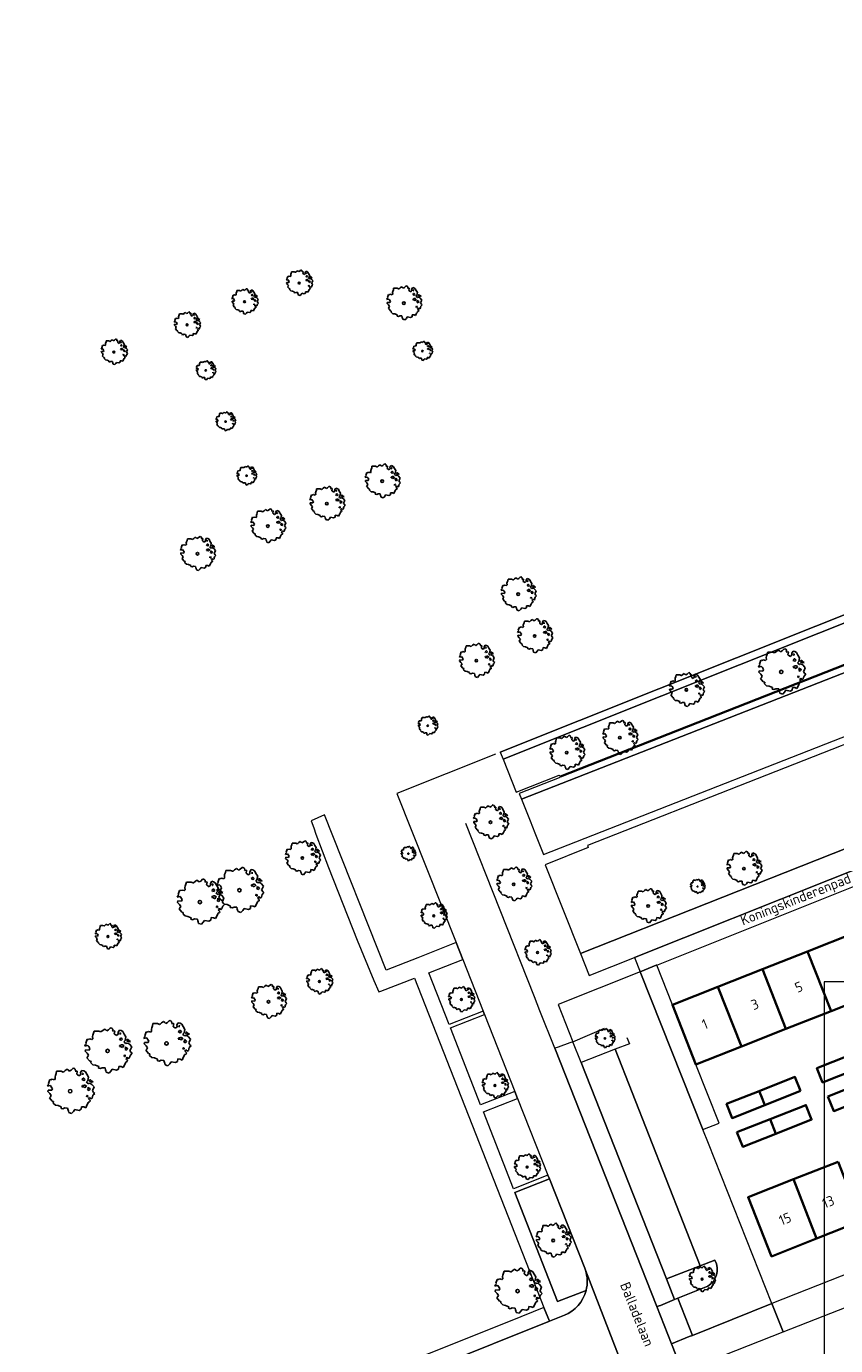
# Model space of a CAD drawing. Header units: metres. Extents: x 152391 to 157968, y 462336 to 467280.
# Tile 133 of 256: x 154258 to 154366, y 464643 to 464819. Entities that reach past the tile are written whole.
import ezdxf
from ezdxf.enums import TextEntityAlignment as Align

# ---------------------------------------------------------------- set-up
doc = ezdxf.new("R2010")
doc.units = ezdxf.units.M
doc.header["$LTSCALE"] = 0.75
doc.layers.get('0').update_dxf_attribs({"lineweight": 25})
for name, color, linetype, lineweight in [('B-GV-GR-BOOM-S', 252, 'Continuous', 25), ('B-WE-GK-BESCHOEIING-G', 251, 'GK-BESCHOEIING', 35), ('B-WE-GR-BEPLANTING_CULTUUR_BODEMBEDEKKER-GV', 251, 'Continuous', 18), ('B-WE-GR-BEPLANTING_CULTUUR_HEESTERS-GV', 251, 'Continuous', 18), ('B-WE-OG-BEBOUWING-GV', 6, 'Continuous', 35), ('B-WE-OG-BEBOUWING-T18', 1, 'Continuous', 18), ('B-WE-OG-TERREIN_CULTUURSCHEIDING-GV', 251, 'Continuous', 18), ('B-WE-OG-TOPOGRAFIE-T18', 1, 'Continuous', 18), ('B-WE-OG-WATER_SLOOT-GV', 251, 'Continuous', 18), ('B-WE-VH-VERHARDING_ASFALT-GV', 251, 'Continuous', 18), ('B-WE-VH-VERHARDING_BETONSTRAATSTEEN-GV', 251, 'Continuous', 18), ('B-WE-VH-VERHARDING_TEGEL-GV', 251, 'Continuous', 18)]:
    doc.layers.add(name, color=color, linetype=linetype, lineweight=lineweight)
doc.layers.add('X-XX-AL-TEKENBLAD_HULPLIJN-G', color=7, linetype='Continuous', lineweight=18, plot=False)
doc.styles.add('NLCS-ISO-M750-T18', font='NLCS-ISO.ttf', dxfattribs={"height": 1.35})
doc.linetypes.add('GK-BESCHOEIING', pattern='A,30,-5,[1,NLCS.SHX,S=1,R=0,X=0,Y=0],-5', length=40)

# ---------------------------------------------------------------- blocks, each defined once
blk = doc.blocks.new('SGR-BOOM_0_10')
at = {"linetype": 'Continuous'}
for p, q in [((-0.96, 0.21), (-0.93, 0.27)), ((-0.84, 0.23), (-0.96, 0.21)), ((-0.94, -0.02), (-0.94, 0.05)), ((-0.94, 0.05), (-0.78, 0.04)), ((-0.93, 0.27), (-0.9, 0.3)), ((-0.92, 0.33), (-0.86, 0.49)), ((-0.9, 0.3), (-0.92, 0.33)), ((-0.86, 0.49), (-0.82, 0.48)), ((-0.8, 0.19), (-0.84, 0.23)), ((-0.82, 0.48), (-0.75, 0.51)), ((-0.75, 0.1), (-0.8, 0.19)), ((-0.78, 0.04), (-0.75, 0.1)), ((-0.75, 0.51), (-0.66, 0.48)), ((-0.66, 0.48), (-0.63, 0.52)), ((-0.64, 0.61), (-0.62, 0.67)), ((-0.63, 0.52), (-0.64, 0.61)), ((-0.62, 0.67), (-0.59, 0.75)), ((-0.59, 0.75), (-0.57, 0.84)), ((-0.57, 0.84), (-0.38, 0.84)), ((-0.38, 0.84), (-0.29, 0.81)), ((-0.29, 0.81), (-0.26, 0.82)), ((-0.26, 0.82), (-0.21, 0.87)), ((-0.21, 0.87), (-0.13, 0.93)), ((-0.13, 0.93), (-0.07, 0.89)), ((-0.07, 0.89), (-0.04, 0.85)), ((-0.04, 0.85), (0.04, 0.89)), ((0.04, 0.89), (0.12, 0.96)), ((0.12, 0.96), (0.15, 0.97)), ((0.15, 0.97), (0.19, 0.95)), ((0.19, 0.95), (0.22, 0.93)), ((0.23, 0.86), (0.21, 0.84)), ((0.21, 0.84), (0.3, 0.85)), ((0.22, 0.93), (0.23, 0.86)), ((0.3, 0.83), (0.29, 0.72)), ((0.29, 0.72), (0.32, 0.7)), ((0.3, 0.85), (0.3, 0.83)), ((0.32, 0.7), (0.39, 0.65)), ((0.39, 0.65), (0.42, 0.68)), ((0.42, 0.68), (0.45, 0.72)), ((0.44, 0.79), (0.5, 0.88)), ((0.45, 0.72), (0.44, 0.79)), ((0.5, 0.88), (0.57, 0.86)), ((0.53, 0.51), (0.5, 0.49)), ((0.5, 0.49), (0.52, 0.46)), ((0.52, 0.23), (0.5, 0.19)), ((0.5, 0.19), (0.58, 0.18)), ((0.55, 0.77), (0.52, 0.75)), ((0.52, 0.75), (0.53, 0.7)), ((0.52, 0.46), (0.55, 0.47)), ((0.59, 0.26), (0.52, 0.23)), ((0.53, 0.7), (0.54, 0.7)), ((0.55, 0.55), (0.53, 0.51)), ((0.54, 0.71), (0.55, 0.77)), ((0.58, 0.55), (0.55, 0.55)), ((0.55, 0.47), (0.58, 0.44)), ((0.57, 0.86), (0.65, 0.82)), ((0.61, 0.53), (0.58, 0.55)), ((0.58, 0.44), (0.61, 0.47)), ((0.58, 0.18), (0.63, 0.14)), ((0.63, 0.26), (0.59, 0.26)), ((0.63, 0.49), (0.61, 0.53)), ((0.61, 0.47), (0.63, 0.49)), ((0.68, 0.22), (0.63, 0.26)), ((0.63, 0.14), (0.68, 0.21)), ((0.65, 0.82), (0.7, 0.71)), ((0.68, 0.21), (0.7, 0.23)), ((0.74, 0.45), (0.69, 0.39)), ((0.69, 0.39), (0.72, 0.35)), ((0.7, 0.71), (0.78, 0.59)), ((0.72, 0.35), (0.78, 0.32)), ((0.78, 0.59), (0.74, 0.45)), ((0.76, 0.1), (0.74, 0.06)), ((0.81, 0.03), (0.74, 0.06)), ((0.8, 0.13), (0.76, 0.17)), ((0.76, 0.17), (0.76, 0.13)), ((0.76, 0.13), (0.76, 0.1)), ((0.78, 0.32), (0.81, 0.33)), ((0.83, 0.11), (0.8, 0.13)), ((0.83, 0.48), (0.81, 0.46)), ((0.81, 0.46), (0.82, 0.42)), ((0.81, 0.33), (0.88, 0.32)), ((0.81, 0.03), (0.85, 0.08)), ((0.82, 0.42), (0.86, 0.39)), ((0.87, 0.48), (0.83, 0.48)), ((0.85, 0.08), (0.83, 0.11)), ((0.86, 0.41), (0.92, 0.38)), ((0.86, 0.39), (0.87, 0.41)), ((0.91, 0.43), (0.87, 0.48)), ((0.88, 0.32), (0.92, 0.29)), ((0.97, 0.4), (0.91, 0.43)), ((0.92, 0.38), (0.97, 0.4)), ((0.92, 0.29), (1.02, 0.18)), ((0.97, 0.06), (0.94, 0.02)), ((0.94, 0.02), (0.99, -0.05)), ((1.02, 0.18), (0.97, 0.06)), ((-0.87, -0.1), (-0.94, -0.02)), ((-0.81, -0.18), (-0.87, -0.1)), ((-0.87, -0.28), (-0.84, -0.24)), ((-0.76, -0.42), (-0.87, -0.28)), ((-0.84, -0.24), (-0.81, -0.18)), ((-0.7, -0.44), (-0.76, -0.42)), ((-0.72, -0.51), (-0.7, -0.44)), ((-0.62, -0.59), (-0.72, -0.51)), ((-0.51, -0.61), (-0.62, -0.59)), ((-0.38, -0.66), (-0.51, -0.61)), ((-0.38, -0.73), (-0.38, -0.66)), ((-0.31, -0.75), (-0.38, -0.73)), ((-0.23, -0.71), (-0.31, -0.75)), ((-0.11, -0.72), (-0.23, -0.71)), ((-0.09, -0.8), (-0.11, -0.72)), ((-0.07, -0.84), (-0.09, -0.8)), ((-0.05, -0.9), (-0.07, -0.84)), ((0.06, -0.94), (-0.05, -0.9)), ((0.14, -0.86), (0.06, -0.94)), ((0.2, -0.77), (0.14, -0.86)), ((0.38, -0.81), (0.2, -0.77)), ((0.47, -0.76), (0.38, -0.81)), ((0.47, -0.65), (0.47, -0.76)), ((0.58, -0.66), (0.47, -0.65)), ((0.66, -0.7), (0.58, -0.66)), ((0.72, -0.57), (0.66, -0.7)), ((0.72, -0.16), (0.7, -0.2)), ((0.7, -0.2), (0.7, -0.24)), ((0.71, -0.24), (0.75, -0.23)), ((0.75, -0.19), (0.72, -0.16)), ((0.76, -0.5), (0.72, -0.57)), ((0.75, -0.23), (0.75, -0.19)), ((0.77, -0.47), (0.76, -0.5)), ((0.83, -0.45), (0.77, -0.47)), ((0.82, -0.27), (0.78, -0.33)), ((0.78, -0.33), (0.8, -0.36)), ((0.8, -0.36), (0.84, -0.4)), ((0.89, -0.33), (0.82, -0.27)), ((0.84, -0.4), (0.83, -0.45)), ((0.93, -0.29), (0.89, -0.33)), ((0.95, -0.24), (0.93, -0.29)), ((0.97, -0.17), (0.95, -0.24)), ((1.04, -0.1), (0.97, -0.17)), ((0.99, -0.05), (1.04, -0.1))]:
    blk.add_line(p, q, dxfattribs=at)
blk.add_circle((0, 0), 0.0711, dxfattribs=at)
blk = doc.blocks.new('SGR-BOOM_21_30')
at = {"linetype": 'Continuous'}
for p, q in [((-1.7, 0.37), (-1.66, 0.48)), ((-1.49, 0.41), (-1.7, 0.37)), ((-1.68, -0.03), (-1.67, 0.09)), ((-1.67, 0.09), (-1.39, 0.07)), ((-1.66, 0.48), (-1.6, 0.53)), ((-1.63, 0.58), (-1.53, 0.87)), ((-1.6, 0.53), (-1.63, 0.58)), ((-1.53, 0.87), (-1.46, 0.86)), ((-1.42, 0.33), (-1.49, 0.41)), ((-1.46, 0.86), (-1.34, 0.91)), ((-1.33, 0.18), (-1.42, 0.33)), ((-1.39, 0.07), (-1.33, 0.18)), ((-1.34, 0.91), (-1.18, 0.86)), ((-1.18, 0.86), (-1.12, 0.92)), ((-1.13, 1.09), (-1.11, 1.19)), ((-1.12, 0.92), (-1.13, 1.09)), ((-1.11, 1.19), (-1.05, 1.33)), ((-1.05, 1.33), (-1.02, 1.5)), ((-1.02, 1.5), (-0.67, 1.5)), ((-0.67, 1.5), (-0.52, 1.43)), ((-0.52, 1.43), (-0.47, 1.45)), ((-0.47, 1.45), (-0.37, 1.55)), ((-0.37, 1.55), (-0.23, 1.65)), ((-0.23, 1.65), (-0.13, 1.58)), ((-0.13, 1.58), (-0.06, 1.52)), ((-0.06, 1.52), (0.07, 1.58)), ((0.07, 1.58), (0.2, 1.71)), ((0.2, 1.71), (0.26, 1.73)), ((0.26, 1.73), (0.33, 1.7)), ((0.33, 1.7), (0.39, 1.65)), ((0.4, 1.53), (0.38, 1.5)), ((0.38, 1.5), (0.53, 1.52)), ((0.39, 1.65), (0.4, 1.53)), ((0.54, 1.48), (0.51, 1.29)), ((0.51, 1.29), (0.57, 1.24)), ((0.53, 1.52), (0.54, 1.48)), ((0.57, 1.24), (0.69, 1.15)), ((0.69, 1.15), (0.75, 1.2)), ((0.75, 1.2), (0.8, 1.29)), ((0.79, 1.4), (0.89, 1.56)), ((0.8, 1.29), (0.79, 1.4)), ((0.89, 1.56), (1.02, 1.53)), ((0.94, 0.91), (0.89, 0.87)), ((0.89, 0.87), (0.93, 0.83)), ((0.93, 0.41), (0.89, 0.33)), ((0.89, 0.33), (1.03, 0.32)), ((0.97, 1.37), (0.93, 1.33)), ((0.93, 1.33), (0.95, 1.25)), ((0.93, 0.83), (0.98, 0.84)), ((1.05, 0.46), (0.93, 0.41)), ((0.97, 0.97), (0.94, 0.91)), ((0.95, 1.25), (0.96, 1.24)), ((0.96, 1.27), (0.97, 1.37)), ((1.03, 0.97), (0.97, 0.97)), ((0.98, 0.84), (1.03, 0.78)), ((1.02, 1.53), (1.16, 1.45)), ((1.08, 0.94), (1.03, 0.97)), ((1.03, 0.78), (1.08, 0.84)), ((1.03, 0.32), (1.11, 0.25)), ((1.11, 0.46), (1.05, 0.46)), ((1.12, 0.87), (1.08, 0.94)), ((1.08, 0.84), (1.12, 0.87)), ((1.22, 0.4), (1.11, 0.46)), ((1.11, 0.25), (1.2, 0.37)), ((1.16, 1.45), (1.25, 1.27)), ((1.2, 0.37), (1.24, 0.41)), ((1.32, 0.79), (1.23, 0.69)), ((1.23, 0.69), (1.27, 0.63)), ((1.25, 1.27), (1.38, 1.06)), ((1.27, 0.63), (1.38, 0.56)), ((1.34, 0.18), (1.31, 0.1)), ((1.43, 0.05), (1.31, 0.1)), ((1.38, 1.06), (1.32, 0.79)), ((1.36, 0.3), (1.34, 0.23)), ((1.34, 0.23), (1.34, 0.18)), ((1.43, 0.23), (1.36, 0.3)), ((1.38, 0.56), (1.44, 0.6)), ((1.47, 0.2), (1.43, 0.23)), ((1.43, 0.05), (1.51, 0.14)), ((1.47, 0.86), (1.44, 0.81)), ((1.44, 0.81), (1.46, 0.74)), ((1.44, 0.6), (1.57, 0.56)), ((1.46, 0.74), (1.53, 0.69)), ((1.54, 0.86), (1.47, 0.86)), ((1.51, 0.14), (1.47, 0.2)), ((1.53, 0.73), (1.64, 0.68)), ((1.53, 0.69), (1.54, 0.73)), ((1.62, 0.76), (1.54, 0.86)), ((1.57, 0.56), (1.64, 0.51)), ((1.73, 0.71), (1.62, 0.76)), ((1.64, 0.68), (1.73, 0.71)), ((1.64, 0.51), (1.81, 0.32)), ((1.72, 0.1), (1.67, 0.04)), ((1.67, 0.04), (1.76, -0.09)), ((1.81, 0.32), (1.72, 0.1)), ((-1.54, -0.18), (-1.68, -0.03)), ((-1.55, -0.51), (-1.49, -0.42)), ((-1.35, -0.75), (-1.55, -0.51)), ((-1.44, -0.32), (-1.54, -0.18)), ((-1.49, -0.42), (-1.44, -0.32)), ((-1.25, -0.78), (-1.35, -0.75)), ((-1.27, -0.9), (-1.25, -0.78)), ((-1.11, -1.05), (-1.27, -0.9)), ((-0.91, -1.08), (-1.11, -1.05)), ((-0.67, -1.18), (-0.91, -1.08)), ((-0.68, -1.29), (-0.67, -1.18)), ((-0.55, -1.33), (-0.68, -1.29)), ((-0.4, -1.26), (-0.55, -1.33)), ((-0.19, -1.28), (-0.4, -1.26)), ((-0.16, -1.43), (-0.19, -1.28)), ((-0.13, -1.49), (-0.16, -1.43)), ((-0.1, -1.61), (-0.13, -1.49)), ((0.11, -1.67), (-0.1, -1.61)), ((0.25, -1.52), (0.11, -1.67)), ((0.36, -1.38), (0.25, -1.52)), ((0.68, -1.44), (0.36, -1.38)), ((0.83, -1.36), (0.68, -1.44)), ((0.84, -1.16), (0.83, -1.36)), ((1.03, -1.18), (0.84, -1.16)), ((1.18, -1.24), (1.03, -1.18)), ((1.29, -1.01), (1.18, -1.24)), ((1.29, -0.29), (1.24, -0.36)), ((1.24, -0.36), (1.25, -0.42)), ((1.26, -0.42), (1.33, -0.41)), ((1.33, -0.34), (1.29, -0.29)), ((1.36, -0.88), (1.29, -1.01)), ((1.33, -0.41), (1.33, -0.34)), ((1.37, -0.83), (1.36, -0.88)), ((1.48, -0.8), (1.37, -0.83)), ((1.46, -0.47), (1.39, -0.59)), ((1.39, -0.59), (1.43, -0.64)), ((1.43, -0.64), (1.5, -0.7)), ((1.58, -0.59), (1.46, -0.47)), ((1.5, -0.7), (1.48, -0.8)), ((1.66, -0.52), (1.58, -0.59)), ((1.68, -0.42), (1.66, -0.52)), ((1.72, -0.31), (1.68, -0.42)), ((1.84, -0.18), (1.72, -0.31)), ((1.76, -0.09), (1.84, -0.18))]:
    blk.add_line(p, q, dxfattribs=at)
blk.add_circle((0, 0), 0.126, dxfattribs=at)
blk = doc.blocks.new('SGR-BOOM_31_50')
at = {"linetype": 'Continuous'}
for p, q in [((-1.48, 1.58), (-1.4, 1.78)), ((-1.4, 1.78), (-1.36, 2)), ((-1.36, 2), (-0.89, 2)), ((-0.89, 2), (-0.69, 1.91)), ((-0.69, 1.91), (-0.63, 1.93)), ((-0.63, 1.93), (-0.49, 2.06)), ((-0.49, 2.06), (-0.3, 2.2)), ((-0.3, 2.2), (-0.18, 2.11)), ((-0.18, 2.11), (-0.08, 2.02)), ((-0.08, 2.02), (0.09, 2.11)), ((0.09, 2.11), (0.27, 2.28)), ((0.27, 2.28), (0.35, 2.31)), ((0.35, 2.31), (0.44, 2.26)), ((0.44, 2.26), (0.52, 2.2)), ((0.54, 2.04), (0.51, 2)), ((0.51, 2), (0.71, 2.02)), ((0.52, 2.2), (0.54, 2.04)), ((0.72, 1.98), (0.68, 1.71)), ((0.71, 2.02), (0.72, 1.98)), ((1.05, 1.87), (1.19, 2.09)), ((1.06, 1.71), (1.05, 1.87)), ((1.19, 2.09), (1.36, 2.04)), ((1.3, 1.82), (1.23, 1.78)), ((1.23, 1.78), (1.27, 1.67)), ((1.28, 1.69), (1.3, 1.82)), ((1.36, 2.04), (1.54, 1.93)), ((1.54, 1.93), (1.67, 1.69)), ((-2.27, 0.49), (-2.21, 0.64)), ((-1.99, 0.55), (-2.27, 0.49)), ((-2.24, -0.04), (-2.22, 0.11)), ((-2.22, 0.11), (-1.85, 0.09)), ((-2.21, 0.64), (-2.13, 0.71)), ((-2.18, 0.77), (-2.04, 1.17)), ((-2.13, 0.71), (-2.18, 0.77)), ((-2.04, 1.17), (-1.94, 1.14)), ((-1.9, 0.44), (-1.99, 0.55)), ((-1.94, 1.14), (-1.79, 1.21)), ((-1.77, 0.25), (-1.9, 0.44)), ((-1.85, 0.09), (-1.77, 0.25)), ((-1.79, 1.21), (-1.57, 1.14)), ((-1.57, 1.14), (-1.49, 1.23)), ((-1.51, 1.45), (-1.48, 1.58)), ((-1.49, 1.23), (-1.51, 1.45)), ((0.68, 1.71), (0.75, 1.65)), ((0.75, 1.65), (0.92, 1.54)), ((0.92, 1.54), (1, 1.6)), ((1, 1.6), (1.06, 1.71)), ((1.25, 1.21), (1.19, 1.17)), ((1.19, 1.17), (1.23, 1.1)), ((1.23, 0.55), (1.19, 0.44)), ((1.19, 0.44), (1.37, 0.42)), ((1.23, 1.1), (1.31, 1.12)), ((1.4, 0.62), (1.23, 0.55)), ((1.3, 1.3), (1.25, 1.21)), ((1.27, 1.67), (1.28, 1.65)), ((1.37, 1.3), (1.3, 1.3)), ((1.31, 1.12), (1.37, 1.03)), ((1.44, 1.25), (1.37, 1.3)), ((1.37, 1.03), (1.44, 1.12)), ((1.37, 0.42), (1.48, 0.33)), ((1.48, 0.62), (1.4, 0.62)), ((1.5, 1.17), (1.44, 1.25)), ((1.44, 1.12), (1.5, 1.17)), ((1.62, 0.53), (1.48, 0.62)), ((1.48, 0.33), (1.61, 0.49)), ((1.61, 0.49), (1.65, 0.55)), ((1.76, 1.06), (1.64, 0.93)), ((1.64, 0.93), (1.7, 0.84)), ((1.67, 1.69), (1.84, 1.41)), ((1.7, 0.84), (1.84, 0.75)), ((1.79, 0.25), (1.75, 0.14)), ((1.91, 0.07), (1.75, 0.14)), ((1.84, 1.41), (1.76, 1.06)), ((1.81, 0.4), (1.79, 0.31)), ((1.79, 0.31), (1.79, 0.25)), ((1.9, 0.31), (1.81, 0.4)), ((1.84, 0.75), (1.92, 0.79)), ((1.96, 0.27), (1.9, 0.31)), ((1.91, 0.07), (2.01, 0.18)), ((1.96, 1.14), (1.92, 1.08)), ((1.92, 1.08), (1.95, 0.99)), ((1.92, 0.79), (2.09, 0.75)), ((1.95, 0.99), (2.04, 0.93)), ((2.06, 1.14), (1.96, 1.14)), ((2.01, 0.18), (1.96, 0.27)), ((2.04, 0.97), (2.18, 0.9)), ((2.04, 0.93), (2.06, 0.97)), ((2.16, 1.01), (2.06, 1.14)), ((2.09, 0.75), (2.18, 0.68)), ((2.3, 0.95), (2.16, 1.01)), ((2.18, 0.9), (2.3, 0.95)), ((2.18, 0.68), (2.41, 0.42)), ((2.29, 0.14), (2.23, 0.05)), ((2.23, 0.05), (2.35, -0.13)), ((2.41, 0.42), (2.29, 0.14)), ((-2.05, -0.24), (-2.24, -0.04)), ((-2.07, -0.67), (-1.99, -0.56)), ((-1.8, -1), (-2.07, -0.67)), ((-1.91, -0.43), (-2.05, -0.24)), ((-1.99, -0.56), (-1.91, -0.43)), ((-1.67, -1.05), (-1.8, -1)), ((-1.7, -1.2), (-1.67, -1.05)), ((-1.48, -1.4), (-1.7, -1.2)), ((-1.22, -1.44), (-1.48, -1.4)), ((-0.89, -1.57), (-1.22, -1.44)), ((-0.91, -1.72), (-0.89, -1.57)), ((-0.73, -1.77), (-0.91, -1.72)), ((-0.53, -1.68), (-0.73, -1.77)), ((-0.25, -1.7), (-0.53, -1.68)), ((-0.21, -1.9), (-0.25, -1.7)), ((1.13, -1.55), (1.11, -1.81)), ((1.37, -1.57), (1.13, -1.55)), ((1.58, -1.66), (1.37, -1.57)), ((1.72, -1.35), (1.58, -1.66)), ((1.72, -0.39), (1.65, -0.48)), ((1.65, -0.48), (1.67, -0.56)), ((1.68, -0.56), (1.78, -0.54)), ((1.78, -0.45), (1.72, -0.39)), ((1.81, -1.18), (1.72, -1.35)), ((1.78, -0.54), (1.78, -0.45)), ((1.82, -1.11), (1.81, -1.18)), ((1.98, -1.07), (1.82, -1.11)), ((1.95, -0.63), (1.85, -0.78)), ((1.85, -0.78), (1.9, -0.85)), ((1.9, -0.85), (1.99, -0.94)), ((2.1, -0.78), (1.95, -0.63)), ((1.99, -0.94), (1.98, -1.07)), ((2.21, -0.7), (2.1, -0.78)), ((2.24, -0.56), (2.21, -0.7)), ((2.29, -0.41), (2.24, -0.56)), ((2.46, -0.24), (2.29, -0.41)), ((2.35, -0.13), (2.46, -0.24)), ((-0.18, -1.99), (-0.21, -1.9)), ((-0.13, -2.14), (-0.18, -1.99)), ((0.15, -2.23), (-0.13, -2.14)), ((0.34, -2.03), (0.15, -2.23)), ((0.47, -1.83), (0.34, -2.03)), ((0.91, -1.92), (0.47, -1.83)), ((1.11, -1.81), (0.91, -1.92))]:
    blk.add_line(p, q, dxfattribs=at)
blk.add_circle((0, 0), 0.169, dxfattribs=at)
blk = doc.blocks.new('SGR-BOOM_50_100')
at = {"linetype": 'Continuous'}
for p, q in [((-2.01, 1.93), (-1.97, 2.11)), ((-1.99, 1.64), (-2.01, 1.93)), ((-1.97, 2.11), (-1.87, 2.37)), ((-1.87, 2.37), (-1.81, 2.66)), ((-1.81, 2.66), (-1.19, 2.66)), ((-1.19, 2.66), (-0.92, 2.55)), ((-0.92, 2.55), (-0.84, 2.58)), ((-0.84, 2.58), (-0.65, 2.75)), ((-0.65, 2.75), (-0.4, 2.93)), ((-0.4, 2.93), (-0.24, 2.81)), ((-0.24, 2.81), (-0.11, 2.69)), ((-0.11, 2.69), (0.12, 2.81)), ((0.12, 2.81), (0.36, 3.04)), ((0.36, 3.04), (0.47, 3.07)), ((0.47, 3.07), (0.59, 3.02)), ((0.59, 3.02), (0.69, 2.93)), ((0.72, 2.72), (0.67, 2.66)), ((0.67, 2.66), (0.94, 2.69)), ((0.69, 2.93), (0.72, 2.72)), ((0.96, 2.64), (0.9, 2.29)), ((0.9, 2.29), (1, 2.2)), ((0.94, 2.69), (0.96, 2.64)), ((1, 2.2), (1.23, 2.05)), ((1.23, 2.05), (1.34, 2.14)), ((1.34, 2.14), (1.42, 2.29)), ((1.4, 2.49), (1.58, 2.78)), ((1.42, 2.29), (1.4, 2.49)), ((1.58, 2.78), (1.81, 2.72)), ((1.73, 2.43), (1.65, 2.37)), ((1.65, 2.37), (1.69, 2.23)), ((1.69, 2.23), (1.71, 2.2)), ((1.71, 2.26), (1.73, 2.43)), ((1.81, 2.72), (2.06, 2.58)), ((2.06, 2.58), (2.22, 2.26)), ((2.22, 2.26), (2.45, 1.88)), ((2.45, 1.88), (2.35, 1.41)), ((-3.03, 0.65), (-2.94, 0.85)), ((-2.65, 0.74), (-3.03, 0.65)), ((-2.99, -0.05), (-2.96, 0.15)), ((-2.96, 0.15), (-2.47, 0.12)), ((-2.94, 0.85), (-2.84, 0.94)), ((-2.9, 1.03), (-2.72, 1.56)), ((-2.84, 0.94), (-2.9, 1.03)), ((-2.72, 1.56), (-2.59, 1.53)), ((-2.53, 0.59), (-2.65, 0.74)), ((-2.59, 1.53), (-2.39, 1.61)), ((-2.37, 0.33), (-2.53, 0.59)), ((-2.47, 0.12), (-2.37, 0.33)), ((-2.39, 1.61), (-2.1, 1.53)), ((-2.1, 1.53), (-1.99, 1.64)), ((1.67, 1.61), (1.58, 1.56)), ((1.58, 1.56), (1.65, 1.47)), ((1.65, 0.74), (1.58, 0.59)), ((1.58, 0.59), (1.83, 0.56)), ((1.65, 1.47), (1.75, 1.5)), ((1.87, 0.82), (1.65, 0.74)), ((1.73, 1.73), (1.67, 1.61)), ((1.83, 1.73), (1.73, 1.73)), ((1.75, 1.5), (1.83, 1.38)), ((1.91, 1.67), (1.83, 1.73)), ((1.83, 1.38), (1.91, 1.5)), ((1.83, 0.56), (1.98, 0.45)), ((1.98, 0.82), (1.87, 0.82)), ((2, 1.56), (1.91, 1.67)), ((1.91, 1.5), (2, 1.56)), ((2.16, 0.71), (1.98, 0.82)), ((1.98, 0.45), (2.14, 0.65)), ((2.14, 0.65), (2.2, 0.74)), ((2.35, 1.41), (2.18, 1.23)), ((2.18, 1.23), (2.27, 1.12)), ((2.27, 1.12), (2.45, 1)), ((2.39, 0.33), (2.33, 0.18)), ((2.55, 0.09), (2.33, 0.18)), ((2.41, 0.53), (2.39, 0.42)), ((2.39, 0.42), (2.39, 0.33)), ((2.53, 0.42), (2.41, 0.53)), ((2.45, 1), (2.56, 1.06)), ((2.62, 0.36), (2.53, 0.42)), ((2.55, 0.09), (2.68, 0.24)), ((2.62, 1.53), (2.56, 1.44)), ((2.56, 1.44), (2.6, 1.32)), ((2.56, 1.06), (2.78, 1)), ((2.6, 1.32), (2.72, 1.23)), ((2.74, 1.53), (2.62, 1.53)), ((2.68, 0.24), (2.62, 0.36)), ((2.72, 1.29), (2.91, 1.2)), ((2.72, 1.23), (2.74, 1.29)), ((2.89, 1.35), (2.74, 1.53)), ((2.78, 1), (2.91, 0.91)), ((3.07, 1.26), (2.89, 1.35)), ((2.91, 1.2), (3.07, 1.26)), ((2.91, 0.91), (3.22, 0.56)), ((3.05, 0.18), (2.97, 0.07)), ((2.97, 0.07), (3.13, -0.17)), ((3.22, 0.56), (3.05, 0.18)), ((-2.74, -0.31), (-2.99, -0.05)), ((-2.76, -0.9), (-2.65, -0.75)), ((-2.41, -1.34), (-2.76, -0.9)), ((-2.55, -0.58), (-2.74, -0.31)), ((-2.65, -0.75), (-2.55, -0.58)), ((-2.22, -1.39), (-2.41, -1.34)), ((-2.26, -1.6), (-2.22, -1.39)), ((-1.97, -1.86), (-2.26, -1.6)), ((2.29, -0.52), (2.2, -0.64)), ((2.2, -0.64), (2.22, -0.75)), ((2.25, -0.75), (2.37, -0.72)), ((2.37, -0.61), (2.29, -0.52)), ((2.41, -1.57), (2.29, -1.8)), ((2.37, -0.72), (2.37, -0.61)), ((2.43, -1.48), (2.41, -1.57)), ((2.64, -1.42), (2.43, -1.48)), ((2.6, -0.84), (2.47, -1.04)), ((2.47, -1.04), (2.53, -1.13)), ((2.53, -1.13), (2.66, -1.25)), ((2.8, -1.04), (2.6, -0.84)), ((2.66, -1.25), (2.64, -1.42)), ((2.95, -0.93), (2.8, -1.04)), ((2.99, -0.75), (2.95, -0.93)), ((3.05, -0.55), (2.99, -0.75)), ((3.28, -0.31), (3.05, -0.55)), ((3.13, -0.17), (3.28, -0.31)), ((-1.62, -1.92), (-1.97, -1.86)), ((-1.19, -2.1), (-1.62, -1.92)), ((-1.21, -2.3), (-1.19, -2.1)), ((-0.98, -2.36), (-1.21, -2.3)), ((-0.71, -2.24), (-0.98, -2.36)), ((-0.34, -2.27), (-0.71, -2.24)), ((-0.28, -2.53), (-0.34, -2.27)), ((-0.24, -2.65), (-0.28, -2.53)), ((-0.17, -2.85), (-0.24, -2.65)), ((0.2, -2.97), (-0.17, -2.85)), ((0.45, -2.71), (0.2, -2.97)), ((0.63, -2.45), (0.45, -2.71)), ((1.21, -2.56), (0.63, -2.45)), ((1.48, -2.42), (1.21, -2.56)), ((1.5, -2.07), (1.48, -2.42)), ((1.83, -2.1), (1.5, -2.07)), ((2.1, -2.21), (1.83, -2.1)), ((2.29, -1.8), (2.1, -2.21))]:
    blk.add_line(p, q, dxfattribs=at)
blk.add_circle((0, 0), 0.225, dxfattribs=at)
blk = doc.blocks.new('SGR-BOOM_0_20')
at = {"linetype": 'Continuous'}
for p, q in [((-1.28, 0.27), (-1.24, 0.36)), ((-1.12, 0.31), (-1.28, 0.27)), ((-1.26, -0.02), (-1.25, 0.06)), ((-1.25, 0.06), (-1.04, 0.05)), ((-1.24, 0.36), (-1.2, 0.4)), ((-1.22, 0.43), (-1.15, 0.66)), ((-1.2, 0.4), (-1.22, 0.43)), ((-1.15, 0.66), (-1.09, 0.64)), ((-1.07, 0.25), (-1.12, 0.31)), ((-1.09, 0.64), (-1.01, 0.68)), ((-1, 0.14), (-1.07, 0.25)), ((-1.04, 0.05), (-1, 0.14)), ((-1.01, 0.68), (-0.88, 0.64)), ((-0.88, 0.64), (-0.84, 0.69)), ((-0.85, 0.82), (-0.83, 0.89)), ((-0.84, 0.69), (-0.85, 0.82)), ((-0.83, 0.89), (-0.79, 1)), ((-0.79, 1), (-0.76, 1.12)), ((-0.76, 1.12), (-0.5, 1.12)), ((-0.5, 1.12), (-0.39, 1.07)), ((-0.39, 1.07), (-0.35, 1.09)), ((-0.35, 1.09), (-0.27, 1.16)), ((-0.27, 1.16), (-0.17, 1.24)), ((-0.17, 1.24), (-0.1, 1.19)), ((-0.1, 1.19), (-0.05, 1.14)), ((-0.05, 1.14), (0.05, 1.19)), ((0.05, 1.19), (0.15, 1.28)), ((0.15, 1.28), (0.2, 1.3)), ((0.2, 1.3), (0.25, 1.27)), ((0.25, 1.27), (0.29, 1.24)), ((0.3, 1.15), (0.28, 1.12)), ((0.28, 1.12), (0.4, 1.14)), ((0.29, 1.24), (0.3, 1.15)), ((0.41, 1.11), (0.38, 0.96)), ((0.38, 0.96), (0.42, 0.93)), ((0.4, 1.14), (0.41, 1.11)), ((0.42, 0.93), (0.52, 0.87)), ((0.52, 0.87), (0.56, 0.9)), ((0.56, 0.9), (0.6, 0.96)), ((0.59, 1.05), (0.67, 1.17)), ((0.6, 0.96), (0.59, 1.05)), ((0.67, 1.17), (0.76, 1.15)), ((0.7, 0.68), (0.67, 0.66)), ((0.67, 0.66), (0.69, 0.62)), ((0.69, 0.31), (0.67, 0.25)), ((0.67, 0.25), (0.77, 0.24)), ((0.73, 1.03), (0.69, 1)), ((0.69, 1), (0.71, 0.94)), ((0.69, 0.62), (0.74, 0.63)), ((0.79, 0.35), (0.69, 0.31)), ((0.73, 0.73), (0.7, 0.68)), ((0.71, 0.94), (0.72, 0.93)), ((0.72, 0.95), (0.73, 1.03)), ((0.77, 0.73), (0.73, 0.73)), ((0.74, 0.63), (0.77, 0.58)), ((0.76, 1.15), (0.87, 1.09)), ((0.81, 0.71), (0.77, 0.73)), ((0.77, 0.58), (0.81, 0.63)), ((0.77, 0.24), (0.83, 0.19)), ((0.83, 0.35), (0.79, 0.35)), ((0.84, 0.66), (0.81, 0.71)), ((0.81, 0.63), (0.84, 0.66)), ((0.91, 0.3), (0.83, 0.35)), ((0.83, 0.19), (0.9, 0.27)), ((0.87, 1.09), (0.94, 0.95)), ((0.9, 0.27), (0.93, 0.31)), ((0.99, 0.59), (0.92, 0.52)), ((0.92, 0.52), (0.96, 0.47)), ((0.94, 0.95), (1.03, 0.79)), ((0.96, 0.47), (1.03, 0.42)), ((1.01, 0.14), (0.98, 0.08)), ((1.08, 0.04), (0.98, 0.08)), ((1.03, 0.79), (0.99, 0.59)), ((1.02, 0.22), (1.01, 0.18)), ((1.01, 0.18), (1.01, 0.14)), ((1.07, 0.18), (1.02, 0.22)), ((1.03, 0.42), (1.08, 0.45)), ((1.1, 0.15), (1.07, 0.18)), ((1.1, 0.64), (1.08, 0.61)), ((1.08, 0.61), (1.1, 0.56)), ((1.08, 0.45), (1.17, 0.42)), ((1.08, 0.04), (1.13, 0.1)), ((1.16, 0.64), (1.1, 0.64)), ((1.1, 0.56), (1.15, 0.52)), ((1.13, 0.1), (1.1, 0.15)), ((1.15, 0.55), (1.23, 0.51)), ((1.15, 0.52), (1.16, 0.55)), ((1.22, 0.57), (1.16, 0.64)), ((1.17, 0.42), (1.23, 0.39)), ((1.3, 0.53), (1.22, 0.57)), ((1.23, 0.51), (1.3, 0.53)), ((1.23, 0.39), (1.36, 0.24)), ((1.29, 0.08), (1.25, 0.03)), ((1.25, 0.03), (1.32, -0.07)), ((1.36, 0.24), (1.29, 0.08)), ((-1.15, -0.13), (-1.26, -0.02)), ((-1.16, -0.38), (-1.12, -0.32)), ((-1.02, -0.56), (-1.16, -0.38)), ((-1.08, -0.24), (-1.15, -0.13)), ((-1.12, -0.32), (-1.08, -0.24)), ((-0.94, -0.59), (-1.02, -0.56)), ((-0.95, -0.67), (-0.94, -0.59)), ((-0.83, -0.79), (-0.95, -0.67)), ((-0.68, -0.81), (-0.83, -0.79)), ((-0.5, -0.88), (-0.68, -0.81)), ((-0.51, -0.97), (-0.5, -0.88)), ((-0.41, -0.99), (-0.51, -0.97)), ((-0.3, -0.95), (-0.41, -0.99)), ((-0.14, -0.96), (-0.3, -0.95)), ((-0.12, -1.07), (-0.14, -0.96)), ((-0.1, -1.12), (-0.12, -1.07)), ((-0.07, -1.2), (-0.1, -1.12)), ((0.08, -1.25), (-0.07, -1.2)), ((0.19, -1.14), (0.08, -1.25)), ((0.27, -1.03), (0.19, -1.14)), ((0.51, -1.08), (0.27, -1.03)), ((0.62, -1.02), (0.51, -1.08)), ((0.63, -0.87), (0.62, -1.02)), ((0.77, -0.88), (0.63, -0.87)), ((0.89, -0.93), (0.77, -0.88)), ((0.96, -0.76), (0.89, -0.93)), ((0.96, -0.22), (0.93, -0.27)), ((0.93, -0.27), (0.94, -0.32)), ((0.95, -0.32), (1, -0.3)), ((1, -0.26), (0.96, -0.22)), ((1.02, -0.66), (0.96, -0.76)), ((1, -0.3), (1, -0.26)), ((1.03, -0.63), (1.02, -0.66)), ((1.11, -0.6), (1.03, -0.63)), ((1.1, -0.35), (1.04, -0.44)), ((1.04, -0.44), (1.07, -0.48)), ((1.07, -0.48), (1.12, -0.53)), ((1.18, -0.44), (1.1, -0.35)), ((1.12, -0.53), (1.11, -0.6)), ((1.24, -0.39), (1.18, -0.44)), ((1.26, -0.32), (1.24, -0.39)), ((1.29, -0.23), (1.26, -0.32)), ((1.38, -0.13), (1.29, -0.23)), ((1.32, -0.07), (1.38, -0.13))]:
    blk.add_line(p, q, dxfattribs=at)
blk.add_circle((0, 0), 0.0948, dxfattribs=at)

msp = doc.modelspace()

# ---------------------------------------------------------------- linework, layer by layer
at = {"layer": 'B-WE-GK-BESCHOEIING-G'}
msp.add_lwpolyline([(154329.67, 464719.01), (154380.8, 464739.13), (154382.39, 464740.08), (154384.88, 464739.58), (154389.38, 464738.28), (154391.57, 464738.2), (154394, 464738.88), (154410.61, 464745.36), (154412.2, 464746.3), (154413.9, 464747.9), (154415.2, 464750.03), (154425.02, 464774.42), (154442.98, 464819.31)], dxfattribs=at)
at = {"layer": 'B-WE-GR-BEPLANTING_CULTUUR_BODEMBEDEKKER-GV'}
msp.add_lwpolyline([(154350.52, 464653.84), (154350.29, 464654.34), (154348.35, 464653.6), (154343.85, 464651.87), (154344.93, 464649.1), (154345.35, 464649.27), (154348.92, 464650.67)], dxfattribs=at)
msp.add_lwpolyline([(154348.92, 464650.67, 0.411328), (154350.52, 464653.84)], format="xyb", dxfattribs=at)
at = {"layer": 'B-WE-GR-BEPLANTING_CULTUUR_HEESTERS-GV'}
msp.add_lwpolyline([(154340.34, 464692.88), (154348.71, 464671.81), (154350.88, 464672.67), (154347.79, 464680.5), (154344.63, 464688.49), (154342.53, 464693.81), (154342.45, 464693.78)], close=True, dxfattribs=at)
at = {"layer": 'B-WE-OG-BEBOUWING-GV'}
for points in [[(154362.7, 464695.63), (154365.88, 464687.65), (154372.16, 464690.13), (154369.02, 464698.13)], [(154356.69, 464693.26), (154359.83, 464685.26), (154365.88, 464687.65), (154362.7, 464695.63)], [(154350.71, 464690.9), (154353.88, 464682.91), (154359.83, 464685.26), (154356.69, 464693.26)], [(154353.88, 464682.91), (154350.71, 464690.9), (154344.63, 464688.49), (154347.79, 464680.5)], [(154368.99, 464679.81), (154368.24, 464681.69), (154363.97, 464680), (154364.72, 464678.12)], [(154361.77, 464676.97), (154361.03, 464678.85), (154356.24, 464676.95), (154356.5, 464676.3), (154356.98, 464675.07)], [(154356.98, 464675.07), (154356.5, 464676.3), (154356.24, 464676.95), (154351.88, 464675.23), (154352.62, 464673.35)], [(154365.44, 464676.22), (154366.22, 464674.27), (154370.51, 464675.98), (154369.73, 464677.93)], [(154357.71, 464673.19), (154358.47, 464671.24), (154363.26, 464673.14), (154362.49, 464675.08)], [(154353.27, 464671.44), (154354.04, 464669.5), (154358.47, 464671.24), (154357.71, 464673.19)], [(154366.8, 464667.51), (154360.84, 464665.16), (154363.92, 464657.23), (154369.9, 464659.6)], [(154363.92, 464657.23), (154360.84, 464665.16), (154354.77, 464662.76), (154357.9, 464654.85)]]:
    msp.add_lwpolyline(points, close=True, dxfattribs=at)
at = {"layer": 'B-WE-OG-TERREIN_CULTUURSCHEIDING-GV'}
for points in [[(154374.45, 464743.36), (154321.61, 464722.27), (154321.98, 464721.34), (154374.82, 464742.43), (154386.07, 464746.92), (154404, 464753.88)], [(154382.67, 464715.31), (154366.16, 464708.73), (154332.35, 464695.34), (154333.52, 464692.41), (154339.57, 464694.82), (154391.9, 464715.67), (154398.3, 464709.59), (154429.9, 464679.15), (154431.45, 464677.66), (154445.21, 464683.08), (154500.14, 464704.71), (154522.42, 464713.52), (154521.69, 464715.4)], [(154332.99, 464653.01), (154332.9, 464653.29), (154328.18, 464665.22), (154323.57, 464663.4), (154329.27, 464648.82), (154333.08, 464650.3)]]:
    msp.add_lwpolyline(points, dxfattribs=at)
msp.add_lwpolyline([(154333.08, 464650.3, 0.149135), (154332.99, 464653.01)], format="xyb", dxfattribs=at)
at = {"layer": 'B-WE-OG-WATER_SLOOT-GV'}
for points in [[(154412.05, 464720.42), (154414.71, 464727.1), (154429.71, 464764.92), (154423.35, 464767.58), (154416.09, 464749.58), (154414.68, 464747.26), (154412.8, 464745.49), (154411.04, 464744.46), (154394.32, 464737.93), (154391.69, 464737.19), (154389.22, 464737.29), (154384.65, 464738.61), (154382.57, 464739.02), (154381.24, 464738.23), (154324.46, 464715.98), (154325.62, 464713.07), (154326.25, 464711.49), (154327.4, 464708.59), (154378.35, 464728.57)], [(154404, 464753.88), (154386.07, 464746.92), (154374.82, 464742.43), (154321.98, 464721.34), (154323.73, 464716.93), (154329.49, 464719.2), (154329.67, 464719.01), (154380.8, 464739.13), (154382.39, 464740.08), (154384.88, 464739.58), (154389.38, 464738.28), (154391.57, 464738.2), (154394, 464738.88), (154410.61, 464745.36), (154412.2, 464746.3), (154413.9, 464747.9), (154415.2, 464750.03), (154420.83, 464764.02)], [(154380.8, 464739.13), (154329.67, 464719.01), (154329.49, 464718.84), (154324.15, 464716.74), (154324.46, 464715.98), (154381.24, 464738.23)], [(154378.68, 464727.62), (154333.26, 464709.81), (154333.36, 464709.51), (154327.6, 464707.22), (154332.35, 464695.34), (154366.16, 464708.73), (154382.67, 464715.31)]]:
    msp.add_lwpolyline(points, dxfattribs=at)
at = {"layer": 'B-WE-VH-VERHARDING_ASFALT-GV'}
for points in [[(154321.61, 464722.27), (154374.45, 464743.36), (154385.7, 464747.85), (154402.65, 464754.38)], [(154320.97, 464722.01), (154307.75, 464716.74), (154315.69, 464696.8), (154316.58, 464694.56), (154319.31, 464687.66), (154319.49, 464687.2), (154323.56, 464676.9), (154323.93, 464675.97), (154327.98, 464665.72), (154328.18, 464665.22), (154332.9, 464653.29), (154332.99, 464653.01), (154337.97, 464640.2), (154348.7, 464613.59), (154354.73, 464598.15), (154354.95, 464597.46), (154354.97, 464597.38), (154357.64, 464590.45), (154360.19, 464583.72), (154360.23, 464583.67)], [(154360.84, 464582.57), (154368.42, 464563.63), (154369.91, 464559.83), (154376.43, 464562.32), (154364.32, 464593.02), (154344.52, 464643.17), (154342.55, 464648.16), (154328.9, 464682.67), (154326.92, 464687.7), (154326.18, 464689.56), (154317.02, 464712.75)]]:
    msp.add_lwpolyline(points, dxfattribs=at)
at = {"layer": 'B-WE-VH-VERHARDING_BETONSTRAATSTEEN-GV'}
for points in [[(154348.92, 464650.67), (154345.35, 464649.27), (154347.31, 464644.29), (154357.95, 464648.56), (154349.45, 464669.93), (154348.71, 464671.81), (154340.34, 464692.88), (154329.35, 464688.53), (154331.32, 464683.56), (154335.57, 464685.35)], [(154338.55, 464684.12), (154338.91, 464683.29), (154336.96, 464682.54), (154348.35, 464653.6), (154350.29, 464654.34), (154350.52, 464653.84)], [(154337.97, 464640.2), (154332.99, 464653.01)], [(154330.18, 464646.98), (154328.18, 464646.18), (154297.96, 464634.07), (154258.2, 464618.16)]]:
    msp.add_lwpolyline(points, dxfattribs=at)
msp.add_lwpolyline([(154343.85, 464651.87), (154348.35, 464653.6), (154336.96, 464682.54), (154332.43, 464680.78)], close=True, dxfattribs=at)
for points in [[(154332.99, 464653.01, -0.149135), (154333.08, 464650.3)], [(154350.52, 464653.84, -0.411328), (154348.92, 464650.67)], [(154333.08, 464650.3, -0.241049), (154330.18, 464646.98)]]:
    msp.add_lwpolyline(points, format="xyb", dxfattribs=at)
at = {"layer": 'B-WE-VH-VERHARDING_TEGEL-GV'}
for points in [[(154410.11, 464695.46), (154410.99, 464694.61), (154429.52, 464676.77), (154431.45, 464677.66), (154429.9, 464679.15), (154398.3, 464709.59), (154391.9, 464715.67), (154339.57, 464694.82), (154340.34, 464692.88), (154342.45, 464693.78), (154342.53, 464693.81), (154372.21, 464705.66), (154391.78, 464713.37), (154396.67, 464708.53), (154400.54, 464704.71)], [(154332.43, 464680.78), (154331.32, 464683.56), (154330.91, 464683.39), (154329.33, 464682.84), (154328.9, 464682.67), (154342.55, 464648.16), (154343.04, 464648.28), (154344.93, 464649.1), (154343.85, 464651.87)], [(154342.55, 464648.16), (154344.52, 464643.17), (154346.89, 464644.12), (154347.31, 464644.29), (154345.35, 464649.27), (154344.93, 464649.1), (154343.04, 464648.28)]]:
    msp.add_lwpolyline(points, close=True, dxfattribs=at)
for points in [[(154323.56, 464676.9), (154318.98, 464675.11), (154314.96, 464685.4), (154319.49, 464687.2), (154319.31, 464687.66), (154314.77, 464685.87), (154312.07, 464692.77), (154316.58, 464694.56), (154315.69, 464696.8), (154310.56, 464694.77), (154306.35, 464693.1), (154298.08, 464713.91), (154296.3, 464713.08), (154296.65, 464712.14), (154296.95, 464711.31), (154298.61, 464706.85), (154302.47, 464697.12), (154304.71, 464691.74), (154305.35, 464690.22), (154305.62, 464690.33), (154310.12, 464692.07), (154327.45, 464648.01), (154328.18, 464646.18), (154330.18, 464646.98)], [(154333.08, 464650.3), (154329.27, 464648.82), (154323.57, 464663.4), (154328.18, 464665.22), (154327.98, 464665.72), (154323.37, 464663.9), (154319.35, 464674.18), (154323.93, 464675.97), (154323.56, 464676.9)], [(154409.16, 464668.75), (154357.95, 464648.56), (154359.46, 464644.75), (154371.18, 464649.36)], [(154258.2, 464618.16), (154297.96, 464634.07), (154328.18, 464646.18), (154327.45, 464648.01), (154322.92, 464646.2), (154312.11, 464641.88), (154303.45, 464638.42), (154300.49, 464637.15), (154297.74, 464636.07), (154287.08, 464631.79), (154278.31, 464628.27), (154275.27, 464627.12)], [(154380.87, 464557.92), (154379.66, 464561), (154379.64, 464561.04), (154366.72, 464593.95), (154350.05, 464636.41), (154348.47, 464640.43), (154359.46, 464644.75), (154357.95, 464648.56), (154347.31, 464644.29), (154346.89, 464644.12), (154344.52, 464643.17), (154364.32, 464593.02), (154376.43, 464562.32), (154377.06, 464560.73)]]:
    msp.add_lwpolyline(points, dxfattribs=at)
msp.add_lwpolyline([(154330.18, 464646.98, 0.241049), (154333.08, 464650.3)], format="xyb", dxfattribs=at)
at = {"layer": 'X-XX-AL-TEKENBLAD_HULPLIJN-G', "flags": 128}
msp.add_lwpolyline([(154979.96, 464691.57), (154672.46, 464691.57), (154514.96, 464691.57), (154364.96, 464691.57), (154364.96, 464476.32), (154364.96, 464261.07), (154514.96, 464261.07), (154672.46, 464261.07), (154829.96, 464261.07), (154829.96, 464350.58), (154979.96, 464350.58)], close=True, dxfattribs=at)

# ---------------------------------------------------------------- block references
at = {"layer": 'B-GV-GR-BOOM-S', "transparency": 33554559}
for name, p in [('SGR-BOOM_21_30', (154294.7, 464785)), ('SGR-BOOM_31_50', (154308.7, 464782.3)), ('SGR-BOOM_21_30', (154287.4, 464782.5)), ('SGR-BOOM_21_30', (154279.7, 464779.4)), ('SGR-BOOM_21_30', (154269.91, 464775.77)), ('SGR-BOOM_0_20', (154311.2, 464775.9)), ('SGR-BOOM_0_20', (154282.2, 464773.31)), ('SGR-BOOM_0_20', (154284.85, 464766.47)), ('SGR-BOOM_0_20', (154287.66, 464759.23)), ('SGR-BOOM_31_50', (154305.8, 464758.5)), ('SGR-BOOM_31_50', (154298.4, 464755.5)), ('SGR-BOOM_31_50', (154290.5, 464752.5)), ('SGR-BOOM_31_50', (154281.1, 464748.8)), ('SGR-BOOM_31_50', (154324, 464743.4)), ('SGR-BOOM_31_50', (154326.2, 464737.8)), ('SGR-BOOM_31_50', (154318.4, 464734.5)), ('SGR-BOOM_50_100', (154359.2, 464733)), ('SGR-BOOM_31_50', (154346.5, 464730.6)), ('SGR-BOOM_0_20', (154311.9, 464725.8)), ('SGR-BOOM_31_50', (154337.6, 464724.2)), ('SGR-BOOM_31_50', (154330.5, 464722.2)), ('SGR-BOOM_31_50', (154320.3, 464712.9)), ('SGR-BOOM_31_50', (154295.13, 464708.11)), ('SGR-BOOM_0_10', (154309.3, 464708.7)), ('SGR-BOOM_31_50', (154354.2, 464706.7)), ('SGR-BOOM_50_100', (154286.7, 464703.8)), ('SGR-BOOM_31_50', (154323.4, 464704.6)), ('SGR-BOOM_50_100', (154281.42, 464702.23)), ('SGR-BOOM_0_10', (154348, 464704.3)), ('SGR-BOOM_31_50', (154341.4, 464701.7)), ('SGR-BOOM_21_30', (154312.7, 464700.4)), ('SGR-BOOM_21_30', (154269.12, 464697.61)), ('SGR-BOOM_21_30', (154326.6, 464695.48)), ('SGR-BOOM_21_30', (154297.4, 464691.6)), ('SGR-BOOM_31_50', (154290.6, 464688.9)), ('SGR-BOOM_21_30', (154316.4, 464689.2)), ('SGR-BOOM_50_100', (154276.95, 464683.32)), ('SGR-BOOM_50_100', (154269.07, 464682.32)), ('SGR-BOOM_0_20', (154335.6, 464684)), ('SGR-BOOM_50_100', (154264.06, 464676.94)), ('SGR-BOOM_21_30', (154320.9, 464677.7)), ('SGR-BOOM_21_30', (154325.2, 464666.8)), ('SGR-BOOM_31_50', (154328.68, 464656.98)), ('SGR-BOOM_50_100', (154323.92, 464650.22)), ('SGR-BOOM_21_30', (154348.6, 464651.8))]:
    msp.add_blockref(name, p, dxfattribs=at)

# ---------------------------------------------------------------- texts
at = {"layer": 'B-WE-OG-BEBOUWING-T18', "style": 'NLCS-ISO-M750-T18'}
for s, rotation, p in [('5', 21.6, (154361.54, 464690.87)), ('3', 21.5, (154355.67, 464688.55)), ('1', 21.5, (154348.97, 464685.91)), ('13', 21.6, (154365.48, 464662.15)), ('15', 21.6, (154359.71, 464659.87))]:
    msp.add_text(s, height=1.35, rotation=rotation, dxfattribs=at).set_placement(p, align=Align.MIDDLE)
at = {"layer": 'B-WE-OG-TOPOGRAFIE-T18', "style": 'NLCS-ISO-M750-T18'}
for s, rotation, p in [('Koningskinderenpad', 21.7, (154361.19, 464702.42)), ('Balladelaan', 291.9, (154339.92, 464647.12))]:
    msp.add_text(s, height=1.35, rotation=rotation, dxfattribs=at).set_placement(p, align=Align.MIDDLE)

doc.saveas('drawing.dxf')
